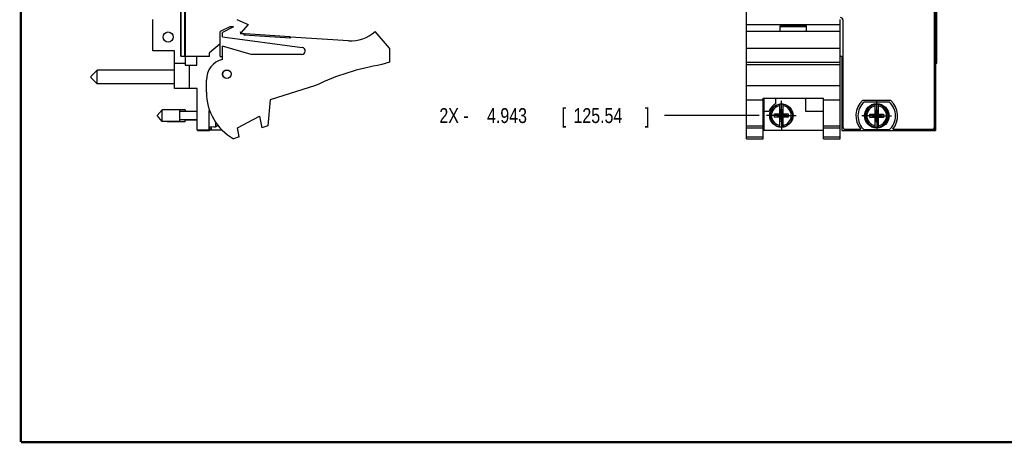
# Model space of a CAD drawing. Header units: inches. Extents: x 0.2 to 16.8, y 0.1 to 10.8.
# Tile 1 of 44: x 0.2 to 8.5, y 0.2 to 3.8. Entities that reach past the tile are written whole.
import ezdxf

# ---------------------------------------------------------------- set-up
doc = ezdxf.new("R2010")
doc.units = ezdxf.units.IN
doc.header["$LTSCALE"] = 0.935
doc.header["$MEASUREMENT"] = 0
doc.linetypes.add('CENTER', pattern=[0.6, 0.375, -0.075, 0.075, -0.075])
doc.layers.get('0').update_dxf_attribs({"linetype": 'CONTINUOUS'})
doc.layers.add('DEFAULT_1', color=7, linetype='CENTER')
doc.layers.add('DIMENSIONS', color=7, linetype='CONTINUOUS')
doc.styles.get("Standard").update_dxf_attribs({"font": 'txt', "width": 0.8})
doc.dimstyles.new('DIMSTYLE_1', dxfattribs={"dimtxt": 0.125, "dimasz": 0.18, "dimexe": 0.18, "dimexo": 0.0625, "dimgap": 0.09, "dimtad": 0, "dimtih": 1, "dimtoh": 1, "dimdec": 3, "dimzin": 4, "dimdsep": 46, "dimtxsty": 'STANDARD', "dimblk": '_FILLED', "dimblk1": '_FILLED', "dimblk2": '_FILLED', "dimcen": 0.09, "dimadec": 0, "dimazin": 0, "dimtp": 0.01, "dimtm": 0.01, "dimtfac": 1, "dimtdec": 3, "dimtofl": 0, "dimtmove": 0, "dimatfit": 3, "dimldrblk": '_FILLED', "dimfxl": 1, "dimtolj": 1, "dimtzin": 4, "dimarcsym": 0})

# ---------------------------------------------------------------- blocks, each defined once
blk = doc.blocks.new('*D5')
at = {"layer": 'DIMENSIONS', "color": 2, "linetype": 'CONTINUOUS'}
blk.add_line((6.4423, 2.9991), (5.6484, 2.9991), dxfattribs=at)
at = {"layer": 'DIMENSIONS', "color": 2, "linetype": 'CONTINUOUS', "width": 0.8}
for s, p in [('2X -', (3.7609, 2.9366)), ('4.943', (4.1609, 2.9366)), ('[', (4.7859, 2.9366)), ('125.54', (4.8859, 2.9366)), (']', (5.4859, 2.9366))]:
    blk.add_text(s, height=0.125, dxfattribs=at).set_placement(p)
blk = doc.blocks.new('_FILLED')
at = {"color": 0, "linetype": 'BYBLOCK'}
blk.add_solid([(0, 0), (-1, 0.174), (-1, -0.174)], dxfattribs=at)

msp = doc.modelspace()

# ---------------------------------------------------------------- linework, layer by layer
at = {"color": 7, "linetype": 'CONTINUOUS'}
for p, q in [((6.3359, 2.8041), (6.3359, 7.9418)), ((7.9239, 7.9418), (7.9239, 2.8748)), ((7.9139, 2.9048), (7.9139, 7.9118)), ((1.591, 3.4988), (1.591, 7.5918)), ((7.9347, 3.438), (7.9347, 7.438)), ((1.356, 3.5431), (1.356, 3.8061)), ((2.061, 3.8061), (2.156, 3.7631)), ((7.1239, 2.8041), (7.1239, 3.8061)), ((7.1459, 3.8018), (7.1459, 2.9048)), ((2.0028, 3.7431), (1.921, 3.7061)), ((2.035, 3.7431), (1.941, 3.6961)), ((2.035, 3.7431), (2.0028, 3.7431)), ((2.156, 3.7631), (2.096, 3.6931)), ((6.3359, 3.7631), (7.1239, 3.7631)), ((6.6199, 3.7531), (6.8399, 3.7531)), ((6.6199, 3.7061), (6.6199, 3.7531)), ((6.6199, 3.7461), (6.8399, 3.7461)), ((6.8399, 3.7061), (6.8399, 3.7531)), ((1.921, 3.4961), (1.921, 3.7061)), ((1.941, 3.6611), (1.941, 3.6961)), ((1.941, 3.6611), (2.61, 3.5708)), ((2.096, 3.6931), (2.091, 3.7006)), ((2.091, 3.7006), (2.091, 3.6861)), ((2.1229, 3.684), (2.091, 3.6861)), ((2.1223, 3.674), (2.1229, 3.684)), ((2.5114, 3.6485), (2.1223, 3.674)), ((2.1298, 3.6735), (2.1307, 3.6885)), ((2.1307, 3.6885), (2.5049, 3.664)), ((2.504, 3.649), (2.5049, 3.664)), ((2.5114, 3.6485), (2.5121, 3.6585)), ((2.9974, 3.6267), (2.5121, 3.6585)), ((3.341, 3.5661), (3.221, 3.7061)), ((7.1239, 3.7061), (6.3359, 3.7061)), ((1.921, 3.6024), (1.831, 3.5251)), ((2.181, 3.5111), (1.941, 3.5811)), ((1.941, 3.4711), (1.941, 3.5811)), ((3.341, 3.5661), (3.341, 3.4461)), ((6.3359, 3.5661), (7.1239, 3.5661)), ((1.54, 3.5431), (1.356, 3.5431)), ((1.54, 3.2271), (1.54, 3.5431)), ((1.591, 3.4988), (1.831, 3.4988)), ((1.628, 3.4988), (1.628, 3.4211)), ((1.726, 3.4211), (1.726, 3.4988)), ((1.831, 3.4961), (1.726, 3.4961)), ((1.731, 3.4988), (1.731, 3.4961)), ((1.831, 3.4961), (1.831, 3.5251)), ((1.921, 3.4961), (1.941, 3.4961)), ((2.606, 3.5111), (2.181, 3.5111)), ((7.1239, 3.4988), (7.1359, 3.4988)), ((7.1359, 3.4988), (7.1359, 2.8748)), ((1.54, 3.4404), (1.628, 3.4404)), ((1.628, 3.4211), (1.726, 3.4211)), ((1.662, 3.4211), (1.662, 3.2271)), ((3.341, 3.4461), (3.279, 3.4266)), ((6.3359, 3.4461), (7.1239, 3.4461)), ((6.3359, 3.4266), (7.1239, 3.4266)), ((7.9239, 3.438), (7.9347, 3.438)), ((0.89, 3.3809), (0.84, 3.3309)), ((0.84, 3.3159), (0.84, 3.3309)), ((0.89, 3.2659), (0.84, 3.3159)), ((1.54, 3.3809), (0.89, 3.3809)), ((0.89, 3.2659), (0.89, 3.3809)), ((1.54, 3.2659), (0.89, 3.2659)), ((1.728, 3.2271), (1.54, 3.2271)), ((1.728, 2.8771), (1.728, 3.2271)), ((1.806, 3.1961), (1.806, 3.2968)), ((2.721, 3.2508), (2.341, 3.1311)), ((6.3359, 3.2508), (7.1239, 3.2508)), ((6.4779, 3.1464), (6.9819, 3.1464)), ((6.4779, 2.8041), (6.4779, 3.1464)), ((6.4839, 3.1464), (6.4839, 2.8771)), ((6.5809, 3.1464), (6.5809, 3.0964)), ((6.8309, 3.1464), (6.8309, 3.0371)), ((6.9819, 2.8041), (6.9819, 3.1464)), ((2.341, 3.1311), (2.321, 2.9141)), ((6.3359, 3.1311), (6.4779, 3.1311)), ((6.6161, 3.0108), (6.6161, 3.0937)), ((6.6437, 3.0108), (6.6437, 3.0937)), ((6.9819, 3.1311), (7.1239, 3.1311)), ((7.5481, 3.1258), (7.3116, 3.1258)), ((7.3261, 3.1153), (7.5336, 3.1153)), ((7.4161, 3.0085), (7.4161, 3.0914)), ((7.4437, 3.0085), (7.4437, 3.0914)), ((1.4342, 3.0483), (1.3929, 2.9991)), ((1.4342, 2.9499), (1.3929, 2.9991)), ((1.5823, 3.0483), (1.4342, 3.0483)), ((1.4342, 2.9499), (1.4342, 3.0483)), ((1.5823, 2.9499), (1.5823, 3.0483)), ((1.6273, 3.046), (1.5823, 3.046)), ((1.728, 3.0341), (1.5823, 3.0341)), ((1.6273, 3.046), (1.6273, 3.0341)), ((1.833, 3.0429), (1.826, 3.0371)), ((1.826, 3.0371), (1.826, 2.8771)), ((2.067, 2.8949), (2.251, 2.9949)), ((2.251, 2.9949), (2.271, 2.8949)), ((6.4839, 3.0371), (6.5277, 3.0371)), ((6.5728, 3.0129), (6.6161, 3.0129)), ((6.5728, 3.0129), (6.687, 2.9853)), ((6.5728, 2.9853), (6.687, 3.0129)), ((6.5728, 2.9853), (6.5728, 3.0129)), ((6.6161, 2.9853), (6.5728, 2.9853)), ((6.6161, 3.0108), (6.6182, 3.0108)), ((6.6161, 2.9874), (6.6182, 2.9874)), ((6.6161, 2.9044), (6.6161, 2.9874)), ((6.6416, 3.0476), (6.6182, 3.0476)), ((6.6416, 2.9506), (6.6182, 3.0476)), ((6.6182, 3.0476), (6.6182, 3.0108)), ((6.6182, 2.9506), (6.6416, 3.0476)), ((6.6182, 3.0108), (6.6416, 2.9874)), ((6.6182, 2.9874), (6.6416, 3.0108)), ((6.6182, 2.9874), (6.6182, 2.9506)), ((6.6416, 3.0108), (6.6416, 3.0476)), ((6.6437, 3.0108), (6.6416, 3.0108)), ((6.6437, 2.9874), (6.6416, 2.9874)), ((6.6416, 2.9506), (6.6416, 2.9874)), ((6.6437, 3.0129), (6.687, 3.0129)), ((6.6437, 2.9044), (6.6437, 2.9874)), ((6.687, 2.9853), (6.6437, 2.9853)), ((6.687, 3.0129), (6.687, 2.9853)), ((6.8309, 3.0371), (6.9819, 3.0371)), ((7.3728, 2.983), (7.487, 3.0106)), ((7.3728, 3.0106), (7.4161, 3.0106)), ((7.3728, 3.0106), (7.487, 2.983)), ((7.3728, 2.983), (7.3728, 3.0106)), ((7.4161, 2.983), (7.3728, 2.983)), ((7.4161, 3.0085), (7.4182, 3.0085)), ((7.4161, 2.9851), (7.4182, 2.9851)), ((7.4161, 2.9021), (7.4161, 2.9851)), ((7.4182, 3.0453), (7.4416, 3.0453)), ((7.4416, 2.9483), (7.4182, 3.0453)), ((7.4182, 3.0453), (7.4182, 3.0085)), ((7.4182, 2.9483), (7.4416, 3.0453)), ((7.4182, 3.0085), (7.4416, 2.9851)), ((7.4182, 2.9851), (7.4416, 3.0085)), ((7.4182, 2.9851), (7.4182, 2.9483)), ((7.4416, 3.0085), (7.4416, 3.0453)), ((7.4437, 3.0085), (7.4416, 3.0085)), ((7.4437, 2.9851), (7.4416, 2.9851)), ((7.4416, 2.9483), (7.4416, 2.9851)), ((7.4437, 3.0106), (7.487, 3.0106)), ((7.4437, 2.9021), (7.4437, 2.9851)), ((7.487, 2.983), (7.4437, 2.983)), ((7.487, 3.0106), (7.487, 2.983)), ((1.5823, 2.9499), (1.4342, 2.9499)), ((1.4792, 2.9476), (1.4773, 2.9499)), ((1.4792, 2.9476), (1.4792, 2.9499)), ((1.6273, 2.9476), (1.4792, 2.9476)), ((1.728, 2.964), (1.5823, 2.964)), ((1.6273, 2.9476), (1.6273, 2.964)), ((1.728, 2.9618), (1.6273, 2.9618)), ((1.8673, 2.9034), (1.826, 2.9011)), ((1.831, 2.9013), (1.831, 2.8748)), ((1.846, 2.9022), (1.846, 2.8848)), ((1.8673, 2.9034), (1.8673, 2.9044)), ((2.0816, 2.822), (2.067, 2.8949)), ((2.321, 2.9141), (2.271, 2.8949)), ((6.3359, 2.9141), (6.4779, 2.9141)), ((6.3359, 2.8949), (6.4779, 2.8949)), ((6.6416, 2.9506), (6.6182, 2.9506)), ((6.9819, 2.9141), (7.1239, 2.9141)), ((6.9819, 2.8949), (7.1239, 2.8949)), ((7.4182, 2.9483), (7.4416, 2.9483)), ((1.826, 2.8771), (1.728, 2.8771)), ((1.731, 2.8771), (1.731, 2.8748)), ((1.731, 2.8748), (1.831, 2.8748)), ((1.831, 2.8848), (1.846, 2.8848)), ((1.831, 2.8783), (1.9375, 2.8783)), ((2.0816, 2.822), (2.035, 2.8041)), ((6.3359, 2.822), (6.4779, 2.822)), ((6.4839, 2.8771), (6.9819, 2.8771)), ((6.9819, 2.822), (7.1239, 2.822)), ((7.1359, 2.8748), (7.9239, 2.8748)), ((7.1659, 2.8848), (7.2954, 2.8848)), ((7.5336, 2.8783), (7.3261, 2.8783)), ((7.5644, 2.8848), (7.8939, 2.8848)), ((6.3359, 2.8041), (6.4779, 2.8041)), ((6.9819, 2.8041), (7.1239, 2.8041))]:
    msp.add_line(p, q, dxfattribs=at)
at = {"color": 9, "linetype": 'CONTINUOUS'}
for p, q in [((1.5944, 3.4988), (1.5944, 7.5918)), ((1.6265, 3.4988), (1.6265, 7.5918)), ((1.631, 3.4988), (1.631, 7.5918)), ((7.9259, 3.438), (7.9259, 7.438)), ((7.9345, 3.438), (7.9345, 7.438)), ((1.8831, 2.9443), (1.8831, 2.9054)), ((1.8974, 2.9244), (1.8974, 2.917)), ((7.9119, 2.8961), (7.9119, 2.8748))]:
    msp.add_line(p, q, dxfattribs=at)
at = {"color": 7, "linetype": 'CONTINUOUS', "const_width": 0.02}
for points in [[(0.25, 10.7586), (0.25, 0.2586)], [(0.25, 0.2586), (16.75, 0.2586)]]:
    msp.add_lwpolyline(points, dxfattribs=at)
at = {"color": 7, "linetype": 'CONTINUOUS'}
for centre, radius in [((1.485, 3.6585), 0.0425), ((1.978, 3.3461), 0.0365), ((1.978, 3.3461), 0.035), ((6.6299, 2.9991), 0.098), ((7.4299, 2.9968), 0.1025), ((7.4299, 2.9968), 0.098)]:
    msp.add_circle(centre, radius, dxfattribs=at)
for centre, radius, start, end in [((7.1259, 3.8018), 0.02, 0, 90), ((3.017, 3.9261), 0.3, 266.25328, 312.83343), ((2.606, 3.5411), 0.03, 270, 82.31552), ((1.986, 3.2968), 0.18, 104.47751, 180), ((3.6023, 1.4266), 2.026, 99.18331, 115.78554), ((2.256, 3.1961), 0.45, 180, 240.58636), ((6.6299, 2.9991), 0.109, 116.71426, 159.59683), ((6.6299, 2.9991), 0.0956, 81.71661, 98.28339), ((7.4299, 2.9968), 0.175, 132.5114, 219.79182), ((7.4299, 2.9968), 0.1575, 131.20295, 228.79705), ((7.4299, 2.9968), 0.0956, 81.71661, 98.28339), ((7.4299, 2.9968), 0.1575, 311.20295, 48.79705), ((7.4299, 2.9968), 0.175, 320.20818, 47.4886), ((1.5957, 2.9991), 0.3127, 344.78807, 345.85319), ((6.6299, 2.9991), 0.0956, 261.71661, 278.28339), ((7.1659, 2.9048), 0.02, 180, 270), ((7.4299, 2.9968), 0.0956, 261.71661, 278.28339), ((7.8939, 2.9048), 0.02, 270, 360)]:
    msp.add_arc(centre, radius, start, end, dxfattribs=at)
at = {"color": 9, "linetype": 'CONTINUOUS'}
for centre, radius, start, end in [((6.6299, 2.9991), 0.0947, 98.36374, 261.63626), ((6.6299, 2.9991), 0.0832, 99.53359, 260.46641), ((6.6299, 2.9991), 0.0947, 278.36374, 81.63626), ((6.6299, 2.9991), 0.0832, 279.53359, 80.46641), ((7.4299, 2.9968), 0.0947, 98.36374, 261.63626), ((7.4299, 2.9968), 0.0832, 99.53359, 260.46641), ((7.4299, 2.9968), 0.0947, 278.36374, 81.63626), ((7.4299, 2.9968), 0.0832, 279.53359, 80.46641)]:
    msp.add_arc(centre, radius, start, end, dxfattribs=at)
at = {"color": 7, "linetype": 'CONTINUOUS'}
for points, knots in [([(1.8673, 2.9044), (1.8691, 2.9045), (1.8726, 2.9047), (1.8779, 2.9051), (1.8814, 2.9053), (1.8831, 2.9054)], [0, 0, 0, 0, 0.333824, 0.667158, 1, 1, 1, 1]), ([(1.8974, 2.917), (1.8972, 2.9164), (1.8968, 2.9151), (1.8959, 2.9133), (1.8949, 2.9117), (1.8936, 2.9102), (1.8921, 2.9088), (1.8905, 2.9077), (1.8888, 2.9067), (1.887, 2.906), (1.8851, 2.9056), (1.8838, 2.9054), (1.8831, 2.9054)], [0, 0, 0, 0, 0.101396, 0.202428, 0.303098, 0.403423, 0.503436, 0.603162, 0.702617, 0.801862, 0.900966, 1, 1, 1, 1])]:
    msp.add_open_spline(points, degree=3, knots=knots, dxfattribs=at)
at = {"layer": 'DEFAULT_1', "color": 7, "linetype": 'CENTER'}
for p, q in [((6.6299, 2.9991), (6.6299, 3.1242)), ((7.4299, 2.9968), (7.4299, 3.1219)), ((6.6299, 2.9991), (6.5048, 2.9991)), ((6.6299, 2.9991), (6.755, 2.9991)), ((6.6299, 2.9991), (6.6299, 2.874)), ((7.4299, 2.9968), (7.3048, 2.9968)), ((7.4299, 2.9968), (7.555, 2.9968)), ((7.4299, 2.9968), (7.4299, 2.8717))]:
    msp.add_line(p, q, dxfattribs=at)

# ---------------------------------------------------------------- dimensions: what is measured, and where the dimension line sits
at = {"layer": 'DIMENSIONS', "color": 2, "linetype": 'CONTINUOUS'}
dim = msp.add_ordinate_dim(feature_location=(6.4423, 2.9991), offset=(-0.7939, 0), dtype=0, origin=(6.3359, 7.9418), text='2X -<>', dimstyle='DIMSTYLE_1', dxfattribs=at)
dim.commit()
dim.dimension.update_dxf_attribs({"geometry": '*D5', "text_midpoint": (4.6734, 2.9991)})

doc.saveas('drawing.dxf')
